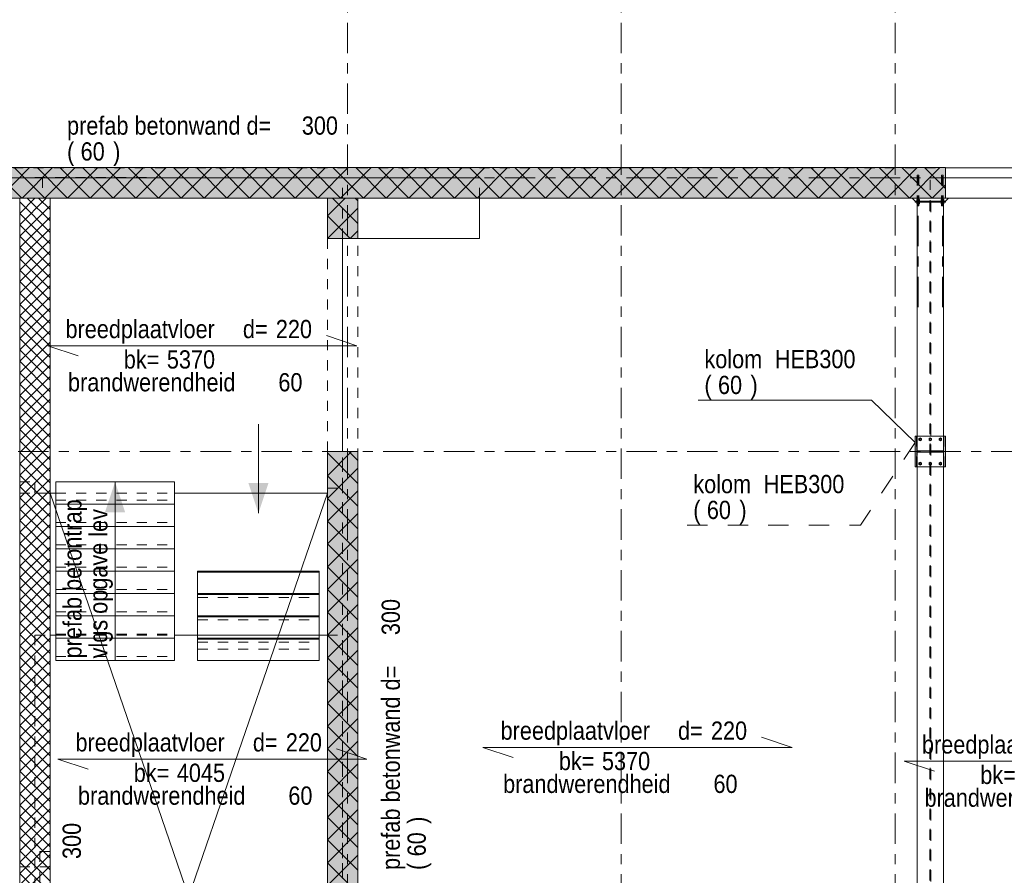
# Model space of a CAD drawing. Header units: millimetres. Extents: x -923 to -82, y -1402 to -808.
# Tile 52 of 109: x -803 to -706, y -1010 to -926. Entities that reach past the tile are written whole.
import ezdxf

# ---------------------------------------------------------------- set-up
doc = ezdxf.new("R2010")
doc.units = ezdxf.units.MM
for name, pattern in [('XKITLINE00', [0]), ('XKITLINE01', [4, 1, -1, 1, -1]), ('XKITLINE02', [4, 2, -2]), ('XKITLINE03', [6, 3, -1, 1, -1])]:
    doc.linetypes.add(name, pattern=pattern)
for name, color, linetype, lineweight in [('Bout', 3, 'Continuous', 0), ('Grafisch object', 3, 'Continuous', 0), ('Onderdeel', 2, 'Continuous', 0), ('Onderdeel label', 2, 'Continuous', 0), ('Stramien', 4, 'Continuous', 0), ('Tekst', 7, 'Continuous', 0)]:
    doc.layers.add(name, color=color, linetype=linetype, lineweight=lineweight)
doc.styles.add('ARIAL', font='arial.ttf')

msp = doc.modelspace()

# ---------------------------------------------------------------- hatches: boundary and pattern name
at = {"layer": 'Grafisch object'}
for points in [[(-793.259, -971.314), (-792.259, -974.314), (-794.259, -974.314)], [(-779.115, -974.403), (-780.115, -971.403), (-778.115, -971.403)]]:
    msp.add_hatch(color=256, dxfattribs=at).paths.add_polyline_path(points, flags=17)
at = {"layer": 'Onderdeel'}
for points in [[(-711.336, -943.311), (-860.813, -943.314), (-860.813, -940.314), (-711.336, -940.311)], [(-769.314, -947.314), (-772.314, -947.314), (-772.314, -943.312), (-769.314, -943.312)], [(-714.147, -969.814), (-714.337, -969.814), (-714.337, -966.814), (-714.147, -966.814), (-714.147, -968.259), (-711.527, -968.259), (-711.527, -966.814), (-711.337, -966.814), (-711.337, -969.814), (-711.527, -969.814), (-711.527, -968.369), (-714.147, -968.369)], [(-769.314, -1056.01), (-772.314, -1056.01), (-772.314, -968.314), (-769.314, -968.314)]]:
    msp.add_hatch(color=256, dxfattribs=at).paths.add_polyline_path(points, flags=17)

# ---------------------------------------------------------------- linework, layer by layer
at = {"layer": 'Bout', "linetype": 'XKITLINE00', "lineweight": 0}
for p, q in [((-713.837, -966.975), (-713.957, -967.044)), ((-713.957, -967.044), (-713.957, -967.183)), ((-713.957, -967.183), (-713.837, -967.252)), ((-713.717, -967.044), (-713.837, -966.975)), ((-713.837, -967.252), (-713.717, -967.183)), ((-713.717, -967.183), (-713.717, -967.044)), ((-712.837, -966.975), (-712.957, -967.044)), ((-712.957, -967.044), (-712.957, -967.183)), ((-712.957, -967.183), (-712.837, -967.252)), ((-712.717, -967.044), (-712.837, -966.975)), ((-712.837, -967.252), (-712.717, -967.183)), ((-712.717, -967.183), (-712.717, -967.044)), ((-711.837, -966.975), (-711.957, -967.044)), ((-711.957, -967.044), (-711.957, -967.183)), ((-711.957, -967.183), (-711.837, -967.252)), ((-711.717, -967.044), (-711.837, -966.975)), ((-711.837, -967.252), (-711.717, -967.183)), ((-711.717, -967.183), (-711.717, -967.044)), ((-713.837, -969.375), (-713.957, -969.444)), ((-713.717, -969.444), (-713.837, -969.375)), ((-712.837, -969.375), (-712.957, -969.444)), ((-712.717, -969.444), (-712.837, -969.375)), ((-711.837, -969.375), (-711.957, -969.444)), ((-711.717, -969.444), (-711.837, -969.375)), ((-713.957, -969.444), (-713.957, -969.583)), ((-713.957, -969.583), (-713.837, -969.652)), ((-713.837, -969.652), (-713.717, -969.583)), ((-713.717, -969.583), (-713.717, -969.444)), ((-712.957, -969.444), (-712.957, -969.583)), ((-712.957, -969.583), (-712.837, -969.652)), ((-712.837, -969.652), (-712.717, -969.583)), ((-712.717, -969.583), (-712.717, -969.444)), ((-711.957, -969.444), (-711.957, -969.583)), ((-711.957, -969.583), (-711.837, -969.652)), ((-711.837, -969.652), (-711.717, -969.583)), ((-711.717, -969.583), (-711.717, -969.444))]:
    msp.add_line(p, q, dxfattribs=at)
at = {"layer": 'Bout', "linetype": 'XKITLINE02', "lineweight": 0}
for p, q in [((-713.837, -966.975), (-713.957, -967.044)), ((-713.957, -967.044), (-713.957, -967.183)), ((-713.957, -967.183), (-713.837, -967.252)), ((-713.717, -967.044), (-713.837, -966.975)), ((-713.837, -967.252), (-713.717, -967.183)), ((-713.717, -967.183), (-713.717, -967.044)), ((-712.837, -966.975), (-712.957, -967.044)), ((-712.957, -967.044), (-712.957, -967.183)), ((-712.957, -967.183), (-712.837, -967.252)), ((-712.717, -967.044), (-712.837, -966.975)), ((-712.837, -967.252), (-712.717, -967.183)), ((-712.717, -967.183), (-712.717, -967.044)), ((-711.837, -966.975), (-711.957, -967.044)), ((-711.957, -967.044), (-711.957, -967.183)), ((-711.957, -967.183), (-711.837, -967.252)), ((-711.717, -967.044), (-711.837, -966.975)), ((-711.837, -967.252), (-711.717, -967.183)), ((-711.717, -967.183), (-711.717, -967.044)), ((-713.837, -969.375), (-713.957, -969.444)), ((-713.717, -969.444), (-713.837, -969.375)), ((-712.837, -969.375), (-712.957, -969.444)), ((-712.717, -969.444), (-712.837, -969.375)), ((-711.837, -969.375), (-711.957, -969.444)), ((-711.717, -969.444), (-711.837, -969.375)), ((-713.957, -969.444), (-713.957, -969.583)), ((-713.957, -969.583), (-713.837, -969.652)), ((-713.837, -969.652), (-713.717, -969.583)), ((-713.717, -969.583), (-713.717, -969.444)), ((-712.957, -969.444), (-712.957, -969.583)), ((-712.957, -969.583), (-712.837, -969.652)), ((-712.837, -969.652), (-712.717, -969.583)), ((-712.717, -969.583), (-712.717, -969.444)), ((-711.957, -969.444), (-711.957, -969.583)), ((-711.957, -969.583), (-711.837, -969.652)), ((-711.837, -969.652), (-711.717, -969.583)), ((-711.717, -969.583), (-711.717, -969.444))]:
    msp.add_line(p, q, dxfattribs=at)
for centre, radius, start, end in [((-713.837, -967.114), 0.09, 18, 198), ((-713.837, -967.114), 0.09, 0, 180), ((-713.837, -967.114), 0.09, 180, 0), ((-713.837, -967.114), 0.09, 198, 18), ((-713.837, -967.114), 0.08, 60, 240), ((-713.837, -967.114), 0.08, 90, 270), ((-713.837, -967.114), 0.08, 240, 60), ((-713.837, -967.114), 0.08, 270, 90), ((-712.837, -967.114), 0.09, 18, 198), ((-712.837, -967.114), 0.09, 0, 180), ((-712.837, -967.114), 0.09, 180, 0), ((-712.837, -967.114), 0.09, 198, 18), ((-712.837, -967.114), 0.08, 60, 240), ((-712.837, -967.114), 0.08, 90, 270), ((-712.837, -967.114), 0.08, 240, 60), ((-712.837, -967.114), 0.08, 270, 90), ((-711.837, -967.114), 0.09, 18, 198), ((-711.837, -967.114), 0.09, 360, 180), ((-711.837, -967.114), 0.09, 180, 360), ((-711.837, -967.114), 0.09, 198, 18), ((-711.837, -967.114), 0.08, 60, 240), ((-711.837, -967.114), 0.08, 90, 270), ((-711.837, -967.114), 0.08, 240, 60), ((-711.837, -967.114), 0.08, 270, 90), ((-713.837, -969.514), 0.09, 18, 198), ((-713.837, -969.514), 0.09, 0, 180), ((-713.837, -969.514), 0.09, 180, 0), ((-713.837, -969.514), 0.09, 198, 18), ((-713.837, -969.514), 0.08, 60, 240), ((-713.837, -969.514), 0.08, 90, 270), ((-713.837, -969.514), 0.08, 240, 60), ((-713.837, -969.514), 0.08, 270, 90), ((-712.837, -969.514), 0.09, 18, 198), ((-712.837, -969.514), 0.09, 0, 180), ((-712.837, -969.514), 0.09, 180, 0), ((-712.837, -969.514), 0.09, 198, 18), ((-712.837, -969.514), 0.08, 60, 240), ((-712.837, -969.514), 0.08, 90, 270), ((-712.837, -969.514), 0.08, 240, 60), ((-712.837, -969.514), 0.08, 270, 90), ((-711.837, -969.514), 0.09, 18, 198), ((-711.837, -969.514), 0.09, 360, 180), ((-711.837, -969.514), 0.09, 180, 360), ((-711.837, -969.514), 0.09, 198, 18), ((-711.837, -969.514), 0.08, 60, 240), ((-711.837, -969.514), 0.08, 90, 270), ((-711.837, -969.514), 0.08, 240, 60), ((-711.837, -969.514), 0.08, 270, 90)]:
    msp.add_arc(centre, radius, start, end, dxfattribs=at)
at = {"layer": 'Grafisch object', "linetype": 'XKITLINE00', "lineweight": 0}
for p, q in [((-779.115, -965.603), (-779.115, -974.403)), ((-793.259, -988.914), (-793.259, -971.314)), ((-799.667, -972.416), (-772.347, -1051.917)), ((-799.661, -1051.917), (-772.316, -972.414))]:
    msp.add_line(p, q, dxfattribs=at)
at = {"layer": 'Onderdeel', "linetype": 'XKITLINE00', "lineweight": 0}
for p, q in [((-711.336, -940.311), (-860.813, -940.314)), ((-802.442, -943.313), (-805.442, -940.313)), ((-804.685, -943.313), (-801.685, -940.313)), ((-800.197, -943.313), (-803.197, -940.313)), ((-802.44, -943.313), (-799.44, -940.313)), ((-797.952, -943.313), (-800.952, -940.313)), ((-800.195, -943.313), (-797.195, -940.313)), ((-795.707, -943.313), (-798.707, -940.313)), ((-797.95, -943.313), (-794.95, -940.313)), ((-793.462, -943.313), (-796.462, -940.313)), ((-795.705, -943.313), (-792.705, -940.313)), ((-791.217, -943.313), (-794.217, -940.313)), ((-793.46, -943.313), (-790.46, -940.313)), ((-788.972, -943.313), (-791.972, -940.313)), ((-791.215, -943.313), (-788.215, -940.313)), ((-786.727, -943.312), (-789.727, -940.313)), ((-788.97, -943.313), (-785.97, -940.312)), ((-784.482, -943.312), (-787.482, -940.313)), ((-786.725, -943.312), (-783.725, -940.312)), ((-782.237, -943.312), (-785.237, -940.312)), ((-784.479, -943.312), (-781.479, -940.312)), ((-779.992, -943.312), (-782.992, -940.312)), ((-782.234, -943.312), (-779.234, -940.312)), ((-777.747, -943.312), (-780.746, -940.312)), ((-779.989, -943.312), (-776.989, -940.312)), ((-775.501, -943.312), (-778.501, -940.312)), ((-777.744, -943.312), (-774.744, -940.312)), ((-773.256, -943.312), (-776.256, -940.312)), ((-775.499, -943.312), (-772.499, -940.312)), ((-771.011, -943.312), (-774.011, -940.312)), ((-773.254, -943.312), (-770.254, -940.312)), ((-768.766, -943.312), (-771.766, -940.312)), ((-771.009, -943.312), (-768.009, -940.312)), ((-766.521, -943.312), (-769.521, -940.312)), ((-768.764, -943.312), (-765.764, -940.312)), ((-764.276, -943.312), (-767.276, -940.312)), ((-766.519, -943.312), (-763.519, -940.312)), ((-762.031, -943.312), (-765.031, -940.312)), ((-764.274, -943.312), (-761.274, -940.312)), ((-759.786, -943.312), (-762.786, -940.312)), ((-762.028, -943.312), (-759.028, -940.312)), ((-757.541, -943.312), (-760.541, -940.312)), ((-759.783, -943.312), (-756.783, -940.312)), ((-755.296, -943.312), (-758.296, -940.312)), ((-757.538, -943.312), (-754.538, -940.312)), ((-753.051, -943.312), (-756.051, -940.312)), ((-755.293, -943.312), (-752.293, -940.312)), ((-750.806, -943.312), (-753.806, -940.312)), ((-753.048, -943.312), (-750.048, -940.312)), ((-748.561, -943.312), (-751.561, -940.312)), ((-750.803, -943.312), (-747.803, -940.312)), ((-746.316, -943.312), (-749.316, -940.312)), ((-748.558, -943.312), (-745.558, -940.312)), ((-744.071, -943.312), (-747.071, -940.312)), ((-746.313, -943.312), (-743.313, -940.312)), ((-741.826, -943.312), (-744.826, -940.312)), ((-744.068, -943.312), (-741.068, -940.312)), ((-739.581, -943.312), (-742.581, -940.312)), ((-741.823, -943.312), (-738.823, -940.312)), ((-737.336, -943.312), (-740.336, -940.312)), ((-739.578, -943.312), (-736.577, -940.312)), ((-735.091, -943.312), (-738.091, -940.312)), ((-737.332, -943.312), (-734.332, -940.312)), ((-732.846, -943.312), (-735.846, -940.312)), ((-735.087, -943.312), (-732.087, -940.312)), ((-730.601, -943.312), (-733.601, -940.312)), ((-732.842, -943.312), (-729.842, -940.312)), ((-728.356, -943.312), (-731.356, -940.312)), ((-730.597, -943.312), (-727.597, -940.312)), ((-726.111, -943.312), (-729.111, -940.312)), ((-728.352, -943.312), (-725.352, -940.312)), ((-723.866, -943.312), (-726.866, -940.312)), ((-726.107, -943.312), (-723.107, -940.312)), ((-721.621, -943.312), (-724.621, -940.312)), ((-723.862, -943.312), (-720.862, -940.312)), ((-719.376, -943.312), (-722.376, -940.312)), ((-721.617, -943.312), (-718.617, -940.312)), ((-717.131, -943.312), (-720.131, -940.312)), ((-719.372, -943.312), (-716.372, -940.311)), ((-714.886, -943.311), (-717.886, -940.312)), ((-717.127, -943.312), (-714.127, -940.311)), ((-712.641, -943.311), (-715.641, -940.311)), ((-714.881, -943.311), (-711.881, -940.311)), ((-711.336, -942.371), (-713.396, -940.311)), ((-711.336, -943.311), (-711.336, -940.311)), ((-711.336, -940.316), (-690.316, -940.316)), ((-712.636, -943.311), (-711.336, -942.012)), ((-711.336, -941.314), (-690.316, -941.316)), ((-860.813, -943.314), (-711.336, -943.311)), ((-847.313, -943.316), (-802.667, -943.316)), ((-802.667, -945.942), (-800.041, -943.316)), ((-802.667, -944.82), (-801.164, -943.316)), ((-802.667, -1084.014), (-802.667, -943.316)), ((-802.667, -943.316), (-799.667, -943.316)), ((-799.667, -946.697), (-802.667, -943.697)), ((-802.667, -947.065), (-799.667, -944.065)), ((-799.667, -945.574), (-801.926, -943.316)), ((-801.168, -943.316), (-801.168, -943.313)), ((-799.667, -944.452), (-800.803, -943.316)), ((-799.667, -943.316), (-799.667, -1084.014)), ((-799.667, -943.316), (-772.314, -943.316)), ((-772.314, -945.068), (-770.558, -943.312)), ((-772.314, -943.312), (-769.314, -943.312)), ((-772.314, -947.314), (-772.314, -943.312)), ((-770.069, -945.068), (-771.825, -943.312)), ((-769.314, -943.578), (-769.58, -943.312)), ((-769.314, -943.312), (-769.314, -947.314)), ((-769.314, -943.316), (-714.636, -943.316)), ((-757.306, -947.315), (-757.306, -943.312)), ((-714.636, -943.316), (-711.036, -943.316)), ((-714.336, -943.616), (-714.636, -943.316)), ((-714.336, -943.716), (-714.336, -943.616)), ((-714.336, -943.616), (-711.336, -943.616)), ((-711.336, -943.616), (-714.336, -943.616)), ((-711.336, -943.716), (-714.336, -943.716)), ((-714.136, -943.716), (-714.136, -966.814)), ((-711.536, -966.814), (-711.536, -943.716)), ((-711.036, -943.316), (-711.336, -943.616)), ((-711.336, -943.616), (-711.336, -943.716)), ((-711.036, -943.316), (-687.816, -943.316)), ((-799.667, -947.82), (-802.667, -944.82)), ((-772.314, -947.314), (-769.314, -944.314)), ((-771.192, -946.191), (-772.314, -945.068)), ((-769.314, -945.823), (-770.069, -945.068)), ((-802.667, -948.187), (-799.667, -945.187)), ((-799.667, -948.942), (-802.667, -945.942)), ((-802.667, -949.31), (-799.667, -946.31)), ((-770.069, -947.314), (-771.192, -946.191)), ((-770.069, -947.314), (-769.314, -946.559)), ((-799.667, -950.065), (-802.667, -947.065)), ((-802.667, -950.432), (-799.667, -947.432)), ((-772.314, -947.314), (-772.314, -947.314)), ((-772.314, -947.314), (-772.314, -947.314)), ((-772.314, -947.314), (-772.314, -947.314)), ((-769.314, -947.314), (-772.314, -947.314)), ((-770.816, -968.314), (-770.816, -947.314)), ((-769.314, -947.314), (-757.306, -947.315)), ((-799.667, -951.187), (-802.667, -948.187)), ((-802.667, -951.555), (-799.667, -948.555)), ((-799.667, -952.31), (-802.667, -949.31)), ((-802.667, -952.677), (-799.667, -949.677)), ((-799.667, -953.432), (-802.667, -950.432)), ((-802.667, -953.8), (-799.667, -950.8)), ((-799.667, -954.555), (-802.667, -951.555)), ((-802.667, -954.922), (-799.667, -951.922)), ((-799.667, -955.677), (-802.667, -952.677)), ((-802.667, -956.045), (-799.667, -953.045)), ((-799.667, -956.8), (-802.667, -953.8)), ((-802.667, -957.167), (-799.667, -954.167)), ((-799.667, -957.922), (-802.667, -954.922)), ((-802.667, -958.29), (-799.667, -955.29)), ((-799.667, -959.045), (-802.667, -956.045)), ((-802.667, -959.412), (-799.667, -956.412)), ((-799.667, -960.167), (-802.667, -957.167)), ((-802.667, -960.535), (-799.667, -957.535)), ((-799.667, -961.29), (-802.667, -958.29)), ((-802.667, -961.658), (-799.667, -958.658)), ((-799.667, -962.412), (-802.667, -959.412)), ((-802.667, -962.78), (-799.667, -959.78)), ((-799.667, -963.535), (-802.667, -960.535)), ((-802.667, -963.903), (-799.667, -960.903)), ((-799.667, -964.658), (-802.667, -961.658)), ((-802.667, -965.025), (-799.667, -962.025)), ((-799.667, -965.78), (-802.667, -962.78)), ((-802.667, -966.148), (-799.667, -963.148)), ((-799.667, -966.903), (-802.667, -963.903)), ((-802.667, -967.27), (-799.667, -964.27)), ((-799.667, -968.025), (-802.667, -965.025)), ((-802.667, -968.393), (-799.667, -965.393)), ((-799.667, -969.148), (-802.667, -966.148)), ((-802.667, -969.515), (-799.667, -966.515)), ((-799.667, -970.27), (-802.667, -967.27)), ((-714.337, -969.814), (-714.337, -966.814)), ((-714.337, -966.814), (-714.147, -966.814)), ((-714.147, -966.814), (-714.147, -968.259)), ((-714.147, -966.814), (-711.527, -966.814)), ((-711.527, -966.814), (-711.337, -966.814)), ((-711.527, -968.259), (-711.527, -966.814)), ((-711.337, -966.814), (-711.337, -966.814)), ((-711.337, -966.814), (-711.337, -969.814)), ((-802.667, -970.638), (-799.667, -967.638)), ((-799.667, -971.393), (-802.667, -968.393)), ((-772.314, -970.697), (-769.93, -968.314)), ((-772.314, -968.314), (-772.314, -1056.01)), ((-772.314, -968.314), (-769.314, -968.314)), ((-769.314, -969.207), (-770.208, -968.314)), ((-769.314, -1056.01), (-769.314, -968.314)), ((-714.147, -968.259), (-714.147, -968.259)), ((-714.147, -968.259), (-711.527, -968.259)), ((-714.147, -968.369), (-714.147, -968.369)), ((-711.527, -968.369), (-714.147, -968.369)), ((-714.147, -969.814), (-714.147, -968.369)), ((-711.527, -968.259), (-711.527, -968.259)), ((-711.527, -968.369), (-711.527, -968.369)), ((-711.527, -969.814), (-711.527, -968.369)), ((-802.667, -971.76), (-799.667, -968.76)), ((-769.314, -971.452), (-772.311, -968.455)), ((-799.667, -972.515), (-802.667, -969.515)), ((-802.667, -972.883), (-799.667, -969.883)), ((-772.314, -972.942), (-769.314, -969.942)), ((-714.337, -969.814), (-714.337, -969.814)), ((-714.147, -969.814), (-714.337, -969.814)), ((-714.147, -969.814), (-714.147, -969.814)), ((-714.147, -969.814), (-711.527, -969.814)), ((-714.136, -1054.514), (-714.136, -969.814)), ((-711.536, -1054.514), (-711.536, -969.814)), ((-711.527, -969.814), (-711.527, -969.814)), ((-711.337, -969.814), (-711.527, -969.814)), ((-711.337, -969.814), (-711.337, -969.814)), ((-799.667, -973.638), (-802.667, -970.638)), ((-802.667, -974.005), (-799.667, -971.005)), ((-799.109, -988.914), (-799.109, -971.314)), ((-799.109, -971.314), (-787.409, -971.314)), ((-787.409, -988.914), (-787.409, -971.314)), ((-769.314, -973.697), (-772.314, -970.697)), ((-799.667, -974.76), (-802.667, -971.76)), ((-802.667, -975.128), (-799.667, -972.128)), ((-772.316, -972.414), (-772.316, -971.914)), ((-772.316, -971.914), (-772.314, -971.914)), ((-772.316, -971.914), (-772.314, -971.914)), ((-772.316, -971.914), (-772.316, -1052.412)), ((-772.314, -975.188), (-769.314, -972.188)), ((-799.667, -975.883), (-802.667, -972.883)), ((-802.667, -976.25), (-799.667, -973.25)), ((-799.667, -972.416), (-799.109, -972.416)), ((-799.664, -1009.271), (-799.667, -972.416)), ((-787.409, -972.415), (-772.316, -972.414)), ((-769.314, -975.942), (-772.314, -972.942)), ((-799.667, -977.005), (-802.667, -974.005)), ((-799.109, -973.514), (-787.409, -973.514)), ((-802.667, -977.373), (-799.667, -974.373)), ((-799.667, -978.128), (-802.667, -975.128)), ((-772.314, -977.433), (-769.314, -974.433)), ((-769.314, -978.188), (-772.314, -975.188)), ((-802.667, -978.495), (-799.667, -975.495)), ((-799.109, -975.714), (-787.409, -975.714)), ((-799.667, -979.25), (-802.667, -976.25)), ((-802.667, -979.618), (-799.667, -976.618)), ((-772.314, -979.678), (-769.314, -976.678)), ((-799.667, -980.373), (-802.667, -977.373)), ((-802.667, -980.741), (-799.667, -977.741)), ((-799.109, -977.914), (-787.409, -977.914)), ((-769.314, -980.433), (-772.314, -977.433)), ((-799.667, -981.495), (-802.667, -978.495)), ((-802.667, -981.863), (-799.667, -978.863)), ((-772.314, -981.923), (-769.314, -978.923)), ((-799.667, -982.618), (-802.667, -979.618)), ((-802.667, -982.986), (-799.667, -979.986)), ((-769.314, -982.678), (-772.314, -979.678)), ((-799.667, -983.741), (-802.667, -980.741)), ((-799.109, -980.114), (-787.409, -980.114)), ((-785.116, -980.116), (-773.116, -980.116)), ((-785.116, -986.415), (-785.116, -980.116)), ((-785.116, -980.216), (-773.116, -980.216)), ((-773.116, -980.116), (-773.116, -980.124)), ((-773.116, -982.316), (-773.116, -980.124)), ((-802.667, -984.108), (-799.667, -981.108)), ((-799.667, -984.863), (-802.667, -981.863)), ((-772.314, -984.168), (-769.314, -981.168)), ((-769.314, -984.923), (-772.314, -981.923)), ((-802.667, -985.231), (-799.667, -982.231)), ((-799.667, -985.986), (-802.667, -982.986)), ((-799.109, -982.314), (-787.409, -982.314)), ((-785.116, -982.316), (-773.116, -982.316)), ((-785.116, -982.416), (-773.116, -982.416)), ((-773.116, -982.324), (-773.116, -982.316)), ((-773.116, -984.516), (-773.116, -982.324)), ((-802.667, -986.353), (-799.667, -983.353)), ((-772.314, -986.413), (-769.314, -983.413)), ((-799.667, -987.108), (-802.667, -984.108)), ((-802.667, -987.476), (-799.667, -984.476)), ((-799.109, -984.514), (-787.409, -984.514)), ((-785.116, -984.516), (-773.116, -984.516)), ((-785.116, -984.616), (-773.116, -984.616)), ((-773.116, -984.524), (-773.116, -984.516)), ((-773.116, -986.415), (-773.116, -984.524)), ((-769.314, -987.168), (-772.314, -984.168)), ((-799.667, -988.231), (-802.667, -985.231)), ((-802.667, -988.598), (-799.667, -985.598)), ((-772.314, -988.658), (-769.314, -985.658)), ((-799.667, -989.353), (-802.667, -986.353)), ((-802.667, -989.721), (-799.667, -986.721)), ((-799.666, -986.415), (-799.109, -986.415)), ((-799.109, -986.714), (-787.409, -986.714)), ((-787.409, -986.415), (-772.316, -986.415)), ((-785.116, -988.916), (-785.116, -986.716)), ((-785.116, -986.716), (-773.116, -986.716)), ((-785.116, -986.816), (-773.116, -986.816)), ((-773.116, -988.916), (-773.116, -986.716)), ((-769.314, -989.413), (-772.314, -986.413)), ((-799.667, -990.476), (-802.667, -987.476)), ((-802.667, -990.843), (-799.667, -987.843)), ((-799.667, -991.598), (-802.667, -988.598)), ((-772.314, -990.903), (-769.314, -987.903)), ((-769.314, -991.658), (-772.314, -988.658)), ((-802.667, -991.966), (-799.667, -988.966)), ((-799.667, -992.721), (-802.667, -989.721)), ((-799.109, -988.914), (-787.409, -988.914)), ((-785.116, -988.916), (-773.116, -988.916)), ((-802.667, -993.088), (-799.667, -990.088)), ((-772.314, -993.148), (-769.314, -990.148)), ((-799.667, -993.843), (-802.667, -990.843)), ((-802.667, -994.211), (-799.667, -991.211)), ((-769.314, -993.903), (-772.314, -990.903)), ((-799.667, -994.966), (-802.667, -991.966)), ((-802.667, -995.333), (-799.667, -992.333)), ((-772.314, -995.393), (-769.314, -992.393)), ((-799.667, -996.088), (-802.667, -993.088)), ((-802.667, -996.456), (-799.667, -993.456)), ((-769.314, -996.148), (-772.314, -993.148)), ((-799.667, -997.211), (-802.667, -994.211)), ((-802.667, -997.579), (-799.667, -994.579)), ((-772.314, -997.638), (-769.314, -994.638)), ((-799.667, -998.333), (-802.667, -995.333)), ((-769.314, -998.393), (-772.314, -995.393)), ((-802.667, -998.701), (-799.667, -995.701)), ((-799.667, -999.456), (-802.667, -996.456)), ((-802.667, -999.824), (-799.667, -996.824)), ((-772.314, -999.883), (-769.314, -996.883)), ((-799.667, -1000.579), (-802.667, -997.579)), ((-802.667, -1000.946), (-799.667, -997.946)), ((-769.314, -1000.638), (-772.314, -997.638)), ((-799.667, -1001.701), (-802.667, -998.701)), ((-802.667, -1002.069), (-799.667, -999.069)), ((-772.314, -1002.128), (-769.314, -999.128)), ((-799.667, -1002.824), (-802.667, -999.824)), ((-802.667, -1003.191), (-799.667, -1000.191)), ((-769.314, -1002.883), (-772.314, -999.883)), ((-799.667, -1003.946), (-802.667, -1000.946)), ((-802.667, -1004.314), (-799.667, -1001.314)), ((-772.314, -1004.373), (-769.314, -1001.373)), ((-799.667, -1005.069), (-802.667, -1002.069)), ((-769.314, -1005.128), (-772.314, -1002.128)), ((-802.667, -1005.436), (-799.667, -1002.436)), ((-799.667, -1006.191), (-802.667, -1003.191)), ((-802.667, -1006.559), (-799.667, -1003.559)), ((-799.667, -1007.314), (-802.667, -1004.314)), ((-772.314, -1006.618), (-769.314, -1003.618)), ((-802.667, -1007.681), (-799.667, -1004.681)), ((-769.314, -1007.373), (-772.314, -1004.373)), ((-799.667, -1008.436), (-802.667, -1005.436)), ((-802.667, -1008.804), (-799.667, -1005.804)), ((-772.314, -1008.864), (-769.314, -1005.864)), ((-799.667, -1009.559), (-802.667, -1006.559)), ((-802.667, -1009.926), (-799.667, -1006.926)), ((-769.314, -1009.618), (-772.314, -1006.618)), ((-799.667, -1010.681), (-802.667, -1007.681)), ((-802.667, -1011.049), (-799.667, -1008.049)), ((-772.314, -1011.109), (-769.314, -1008.109)), ((-799.667, -1011.804), (-802.667, -1008.804)), ((-802.667, -1012.171), (-799.667, -1009.171)), ((-769.314, -1011.864), (-772.314, -1008.864)), ((-799.667, -1012.926), (-802.667, -1009.926)), ((-799.667, -1009.271), (-799.664, -1009.271))]:
    msp.add_line(p, q, dxfattribs=at)
at = {"layer": 'Onderdeel', "linetype": 'XKITLINE01', "lineweight": 0}
for p, q in [((-847.313, -940.316), (-711.336, -940.316)), ((-714.116, -941.066), (-713.956, -941.066)), ((-714.116, -941.066), (-714.116, -944.066)), ((-713.956, -941.066), (-714.116, -941.066)), ((-714.116, -941.066), (-714.116, -944.066)), ((-714.116, -941.226), (-713.956, -941.226)), ((-714.116, -941.226), (-713.956, -941.226)), ((-713.956, -941.066), (-713.956, -944.066)), ((-713.956, -941.066), (-713.956, -944.066)), ((-711.716, -944.066), (-711.716, -941.066)), ((-711.716, -941.066), (-711.556, -941.066)), ((-711.556, -941.066), (-711.716, -941.066)), ((-711.716, -941.066), (-711.716, -944.066)), ((-711.716, -941.226), (-711.556, -941.226)), ((-711.716, -941.226), (-711.556, -941.226)), ((-711.556, -941.066), (-711.556, -944.066)), ((-711.556, -944.066), (-711.556, -941.066)), ((-859.813, -941.311), (-757.306, -941.311)), ((-801.168, -941.311), (-801.168, -941.291)), ((-801.168, -941.291), (-770.816, -941.316)), ((-801.168, -941.311), (-800.415, -941.311)), ((-800.415, -941.311), (-800.415, -943.311)), ((-770.816, -947.314), (-770.816, -941.316)), ((-757.306, -943.312), (-757.306, -941.316)), ((-712.838, -941.311), (-689.317, -941.311)), ((-712.838, -941.314), (-711.336, -941.314)), ((-712.836, -1082.514), (-712.838, -941.316)), ((-860.814, -943.311), (-801.168, -943.311)), ((-802.667, -1084.01), (-802.667, -943.313)), ((-802.667, -943.313), (-799.667, -943.313)), ((-802.667, -943.316), (-799.667, -943.316)), ((-802.656, -943.316), (-802.66, -971.316)), ((-801.168, -943.316), (-802.656, -943.316)), ((-800.415, -943.311), (-801.168, -943.311)), ((-801.168, -943.313), (-801.168, -943.311)), ((-801.168, -943.316), (-801.168, -943.311)), ((-801.168, -943.316), (-801.168, -943.316)), ((-799.667, -1009.271), (-799.667, -943.313)), ((-769.316, -943.314), (-772.316, -943.314)), ((-772.316, -943.314), (-772.316, -1081.014)), ((-772.314, -943.316), (-769.314, -943.316)), ((-769.316, -1081.014), (-769.316, -943.314)), ((-714.636, -943.316), (-711.036, -943.316)), ((-714.186, -943.616), (-714.186, -943.576)), ((-713.886, -943.576), (-714.186, -943.576)), ((-714.186, -943.616), (-714.186, -943.576)), ((-714.186, -943.576), (-713.886, -943.576)), ((-713.886, -943.616), (-714.186, -943.616)), ((-714.186, -943.616), (-713.886, -943.616)), ((-714.186, -943.756), (-714.186, -943.716)), ((-713.886, -943.716), (-714.186, -943.716)), ((-714.186, -943.756), (-714.186, -943.716)), ((-714.186, -943.716), (-713.886, -943.716)), ((-713.886, -943.756), (-714.186, -943.756)), ((-714.186, -943.756), (-713.886, -943.756)), ((-714.156, -943.576), (-714.156, -943.456)), ((-713.916, -943.456), (-714.156, -943.456)), ((-714.156, -943.576), (-714.156, -943.456)), ((-714.156, -943.456), (-713.916, -943.456)), ((-713.916, -943.576), (-714.156, -943.576)), ((-714.156, -943.576), (-713.916, -943.576)), ((-714.156, -943.876), (-714.156, -943.756)), ((-713.916, -943.756), (-714.156, -943.756)), ((-714.156, -943.876), (-714.156, -943.756)), ((-714.156, -943.756), (-713.916, -943.756)), ((-713.916, -943.876), (-714.156, -943.876)), ((-714.156, -943.876), (-713.916, -943.876)), ((-714.136, -943.716), (-711.536, -943.716)), ((-714.136, -943.716), (-714.136, -1080.614)), ((-712.886, -943.716), (-714.136, -943.716)), ((-714.116, -944.066), (-713.956, -944.066)), ((-713.956, -944.066), (-714.116, -944.066)), ((-713.916, -943.576), (-713.916, -943.456)), ((-713.916, -943.576), (-713.916, -943.456)), ((-713.916, -943.876), (-713.916, -943.756)), ((-713.916, -943.876), (-713.916, -943.756)), ((-713.886, -943.616), (-713.886, -943.576)), ((-713.886, -943.616), (-713.886, -943.576)), ((-713.886, -943.756), (-713.886, -943.716)), ((-713.886, -943.756), (-713.886, -943.716)), ((-712.886, -1080.614), (-712.886, -943.716)), ((-712.886, -1080.614), (-712.886, -943.716)), ((-712.786, -1080.614), (-712.786, -943.716)), ((-712.786, -943.716), (-712.786, -1080.614)), ((-711.536, -943.716), (-712.786, -943.716)), ((-711.536, -943.716), (-712.786, -943.716)), ((-712.786, -943.716), (-712.786, -1080.614)), ((-711.786, -943.616), (-711.786, -943.576)), ((-711.786, -943.576), (-711.486, -943.576)), ((-711.786, -943.616), (-711.786, -943.576)), ((-711.486, -943.576), (-711.786, -943.576)), ((-711.786, -943.616), (-711.486, -943.616)), ((-711.486, -943.616), (-711.786, -943.616)), ((-711.786, -943.756), (-711.786, -943.716)), ((-711.786, -943.716), (-711.486, -943.716)), ((-711.786, -943.756), (-711.786, -943.716)), ((-711.486, -943.716), (-711.786, -943.716)), ((-711.786, -943.756), (-711.486, -943.756)), ((-711.486, -943.756), (-711.786, -943.756)), ((-711.756, -943.576), (-711.756, -943.456)), ((-711.756, -943.456), (-711.516, -943.456)), ((-711.756, -943.576), (-711.756, -943.456)), ((-711.516, -943.456), (-711.756, -943.456)), ((-711.756, -943.576), (-711.516, -943.576)), ((-711.516, -943.576), (-711.756, -943.576)), ((-711.756, -943.876), (-711.756, -943.756)), ((-711.756, -943.756), (-711.516, -943.756)), ((-711.756, -943.876), (-711.756, -943.756)), ((-711.516, -943.756), (-711.756, -943.756)), ((-711.756, -943.876), (-711.516, -943.876)), ((-711.516, -943.876), (-711.756, -943.876)), ((-711.556, -944.066), (-711.716, -944.066)), ((-711.716, -944.066), (-711.556, -944.066)), ((-711.536, -1080.614), (-711.536, -943.716)), ((-711.536, -1080.614), (-711.536, -943.716)), ((-711.516, -943.576), (-711.516, -943.456)), ((-711.516, -943.576), (-711.516, -943.456)), ((-711.516, -943.876), (-711.516, -943.756)), ((-711.516, -943.876), (-711.516, -943.756)), ((-711.486, -943.616), (-711.486, -943.576)), ((-711.486, -943.616), (-711.486, -943.576)), ((-711.486, -943.756), (-711.486, -943.716)), ((-711.486, -943.756), (-711.486, -943.716)), ((-770.814, -947.313), (-769.314, -947.314)), ((-770.814, -947.313), (-770.814, -1082.514)), ((-714.147, -966.814), (-714.337, -966.814)), ((-714.337, -966.814), (-714.337, -969.814)), ((-714.337, -966.814), (-714.147, -966.814)), ((-711.487, -966.814), (-714.187, -966.814)), ((-714.187, -966.814), (-714.187, -969.814)), ((-714.187, -966.814), (-714.147, -966.814)), ((-714.187, -969.814), (-714.187, -966.814)), ((-714.147, -968.259), (-714.147, -966.814)), ((-714.136, -969.814), (-714.136, -966.814)), ((-711.536, -969.814), (-711.536, -966.814)), ((-711.527, -966.814), (-711.527, -968.259)), ((-711.337, -966.814), (-711.527, -966.814)), ((-711.527, -966.814), (-711.337, -966.814)), ((-711.527, -966.814), (-711.487, -966.814)), ((-711.487, -966.814), (-711.487, -969.814)), ((-711.487, -969.814), (-711.487, -966.814)), ((-711.337, -969.814), (-711.337, -966.814)), ((-770.816, -971.914), (-770.816, -968.314)), ((-711.527, -968.259), (-714.147, -968.259)), ((-714.147, -968.259), (-711.527, -968.259)), ((-714.147, -969.814), (-714.147, -968.369)), ((-714.147, -968.369), (-711.527, -968.369)), ((-714.147, -968.369), (-711.527, -968.369)), ((-711.527, -968.259), (-711.527, -968.259)), ((-711.527, -968.369), (-711.527, -969.814)), ((-714.337, -969.814), (-714.147, -969.814)), ((-714.337, -969.814), (-714.337, -969.814)), ((-714.337, -969.814), (-714.147, -969.814)), ((-711.487, -969.814), (-714.187, -969.814)), ((-714.187, -969.814), (-714.147, -969.814)), ((-714.147, -969.814), (-714.147, -969.814)), ((-711.527, -969.814), (-711.337, -969.814)), ((-711.527, -969.814), (-711.527, -969.814)), ((-711.527, -969.814), (-711.337, -969.814)), ((-711.527, -969.814), (-711.487, -969.814)), ((-711.337, -969.814), (-711.337, -969.814)), ((-802.66, -971.316), (-801.167, -971.317)), ((-801.167, -972.416), (-801.167, -971.317)), ((-772.316, -971.914), (-770.816, -971.914)), ((-772.316, -971.914), (-770.816, -971.914)), ((-772.314, -971.914), (-770.816, -971.914)), ((-772.314, -971.914), (-770.816, -971.914)), ((-770.816, -1052.412), (-770.816, -971.914)), ((-802.664, -1009.271), (-802.667, -972.414)), ((-802.667, -972.414), (-799.667, -972.414)), ((-802.667, -972.414), (-799.667, -972.414)), ((-799.667, -972.414), (-802.667, -972.414)), ((-802.667, -972.414), (-802.664, -1009.271)), ((-802.664, -1009.271), (-802.667, -972.414)), ((-802.667, -972.414), (-799.667, -972.414)), ((-801.167, -972.416), (-799.667, -972.416)), ((-799.667, -972.416), (-799.667, -972.414)), ((-799.667, -972.414), (-799.667, -1009.271)), ((-799.109, -972.414), (-787.409, -972.414)), ((-799.109, -972.416), (-787.409, -972.415)), ((-799.109, -973.114), (-787.409, -973.114)), ((-799.109, -975.314), (-787.409, -975.314)), ((-799.109, -977.514), (-787.409, -977.514)), ((-799.109, -979.714), (-787.409, -979.714)), ((-799.109, -981.914), (-787.409, -981.914)), ((-785.116, -982.716), (-773.116, -982.716)), ((-799.109, -984.114), (-787.409, -984.114)), ((-785.116, -984.916), (-773.116, -984.916)), ((-801.167, -986.415), (-801.167, -1037.91)), ((-801.167, -986.415), (-799.666, -986.415)), ((-799.109, -986.314), (-787.409, -986.314)), ((-799.109, -986.415), (-787.409, -986.415)), ((-799.109, -986.415), (-787.409, -986.415)), ((-785.116, -986.716), (-785.116, -986.415)), ((-773.116, -986.778), (-773.116, -986.415)), ((-773.116, -986.716), (-773.116, -986.415)), ((-772.316, -986.415), (-770.816, -986.415)), ((-770.816, -1037.91), (-770.816, -986.415)), ((-785.116, -987.116), (-773.116, -987.116)), ((-785.116, -987.816), (-773.116, -987.816)), ((-799.109, -988.514), (-787.409, -988.514)), ((-800.667, -1007.771), (-799.667, -1007.771)), ((-800.667, -1007.771), (-800.667, -1035.221)), ((-799.667, -1007.771), (-799.667, -1035.221)), ((-802.664, -1009.271), (-802.667, -1009.271)), ((-802.667, -1009.271), (-799.667, -1009.271)), ((-802.667, -1009.271), (-802.664, -1009.271)), ((-802.667, -1009.271), (-799.667, -1009.271)), ((-802.664, -1009.271), (-799.667, -1009.271)), ((-802.664, -1009.271), (-799.664, -1009.271)), ((-799.667, -1084.01), (-799.667, -1009.271))]:
    msp.add_line(p, q, dxfattribs=at)
at = {"layer": 'Onderdeel', "linetype": 'XKITLINE03', "lineweight": 0}
for p, q in [((-714.036, -941.17), (-714.036, -941.146)), ((-714.036, -941.146), (-714.036, -941.146)), ((-714.036, -941.17), (-714.036, -941.146)), ((-714.036, -941.146), (-714.036, -941.146)), ((-714.036, -941.24), (-714.036, -941.17)), ((-714.036, -941.24), (-714.036, -941.17)), ((-711.636, -941.17), (-711.636, -941.146)), ((-711.636, -941.146), (-711.636, -941.146)), ((-711.636, -941.17), (-711.636, -941.146)), ((-711.636, -941.146), (-711.636, -941.146)), ((-711.636, -941.24), (-711.636, -941.17)), ((-711.636, -941.24), (-711.636, -941.17)), ((-714.036, -941.344), (-714.036, -941.24)), ((-714.036, -941.344), (-714.036, -941.24)), ((-714.036, -941.466), (-714.036, -941.344)), ((-714.036, -941.466), (-714.036, -941.344)), ((-714.036, -954.066), (-714.036, -941.466)), ((-714.036, -954.066), (-714.036, -941.466)), ((-711.636, -941.344), (-711.636, -941.24)), ((-711.636, -941.344), (-711.636, -941.24)), ((-711.636, -941.466), (-711.636, -941.344)), ((-711.636, -941.466), (-711.636, -941.344)), ((-711.636, -954.066), (-711.636, -941.466)), ((-711.636, -954.066), (-711.636, -941.466))]:
    msp.add_line(p, q, dxfattribs=at)
at = {"layer": 'Onderdeel label', "linetype": 'XKITLINE00', "lineweight": 0}
for p, q in [((-772.399, -956.88), (-769.399, -957.88)), ((-799.899, -957.88), (-769.399, -957.88)), ((-799.899, -957.88), (-796.899, -958.88)), ((-735.719, -963.243), (-718.634, -963.243)), ((-714.332, -967.416), (-718.634, -963.243)), ((-729.476, -996.489), (-726.476, -997.489)), ((-756.976, -997.489), (-726.476, -997.489)), ((-756.976, -997.489), (-753.976, -998.489)), ((-771.415, -997.649), (-768.415, -998.649)), ((-798.915, -998.649), (-768.415, -998.649)), ((-798.915, -998.649), (-795.915, -999.649)), ((-715.405, -998.855), (-684.905, -998.855)), ((-715.405, -998.855), (-712.405, -999.855))]:
    msp.add_line(p, q, dxfattribs=at)
at = {"layer": 'Onderdeel label', "linetype": 'XKITLINE02', "lineweight": 0}
for p in [(-714.332, -967.417), (-736.817, -975.57)]:
    msp.add_line(p, (-719.732, -975.57), dxfattribs=at)
at = {"layer": 'Stramien', "linetype": 'XKITLINE03', "lineweight": 0}
for p, q in [((-770.315, -1103.014), (-770.315, -840.314)), ((-743.315, -1103.014), (-743.315, -840.314)), ((-716.315, -1103.014), (-716.315, -840.314)), ((-880.815, -941.314), (-445.815, -941.314)), ((-880.815, -968.314), (-445.815, -968.314))]:
    msp.add_line(p, q, dxfattribs=at)

# ---------------------------------------------------------------- texts
at = {"layer": 'Onderdeel label', "style": 'ARIAL', "width": 0.85}
for s, p in [('prefab betonwand d=', (-797.996, -937.063)), ('300', (-774.833, -937.062)), ('(', (-797.996, -939.613)), ('60', (-796.657, -939.613)), (')', (-793.447, -939.613)), ('kolom', (-735.119, -960.093)), ('HEB300', (-728.175, -960.093)), ('(', (-735.119, -962.643)), (')', (-730.57, -962.643)), ('60', (-733.78, -962.643)), ('kolom', (-736.217, -972.42)), ('HEB300', (-729.273, -972.42)), ('(', (-736.217, -974.97)), ('60', (-734.878, -974.97)), (')', (-731.667, -974.97)), ('breedplaatvloer', (-713.655, -998.105)), ('bk=', (-707.905, -1001.105)), ('brandwerendheid', (-713.405, -1003.355))]:
    msp.add_text(s, height=1.8, dxfattribs=at).set_placement(p)
for s, rotation, p in [('breedplaatvloer', 0, (-798.149, -957.13)), ('d=', 0, (-780.649, -957.13)), ('220', 0, (-777.399, -957.13)), ('bk=', 0, (-792.399, -960.13)), ('5370', 0, (-788.149, -960.13)), ('brandwerendheid', 0, (-797.899, -962.38)), ('60', 0, (-777.149, -962.38)), ('300', 90.00021, (-765.159, -986.42)), ('prefab betonwand d=', 90.00021, (-765.159, -1009.583)), ('breedplaatvloer', 0.00063, (-755.226, -996.739)), ('d=', 0.00063, (-737.726, -996.739)), ('220', 0.00063, (-734.476, -996.739)), ('breedplaatvloer', 0, (-797.165, -997.899)), ('d=', 0, (-779.665, -997.899)), ('220', 0, (-776.415, -997.899)), ('bk=', 0.00063, (-749.476, -999.739)), ('5370', 0.00063, (-745.226, -999.739)), ('bk=', 0, (-791.415, -1000.899)), ('4045', 0, (-787.165, -1000.899)), ('brandwerendheid', 0.00063, (-754.976, -1001.989)), ('60', 0.00063, (-734.226, -1001.989)), ('brandwerendheid', 0, (-796.915, -1003.149)), ('60', 0, (-776.165, -1003.149)), ('300', 90.00021, (-796.631, -1008.505)), (')', 90.00021, (-762.609, -1005.034)), ('60', 90.00021, (-762.609, -1008.244)), ('(', 90.00021, (-762.609, -1009.583))]:
    msp.add_text(s, height=1.8, rotation=rotation, dxfattribs=at).set_placement(p)
at = {"layer": 'Tekst', "style": 'ARIAL', "width": 0.85}
for s, p in [('prefab betontrap', (-796.563, -988.716)), ('vlgs opgave lev', (-794.013, -988.716))]:
    msp.add_text(s, height=1.8, rotation=90.00021, dxfattribs=at).set_placement(p)

doc.saveas('drawing.dxf')
